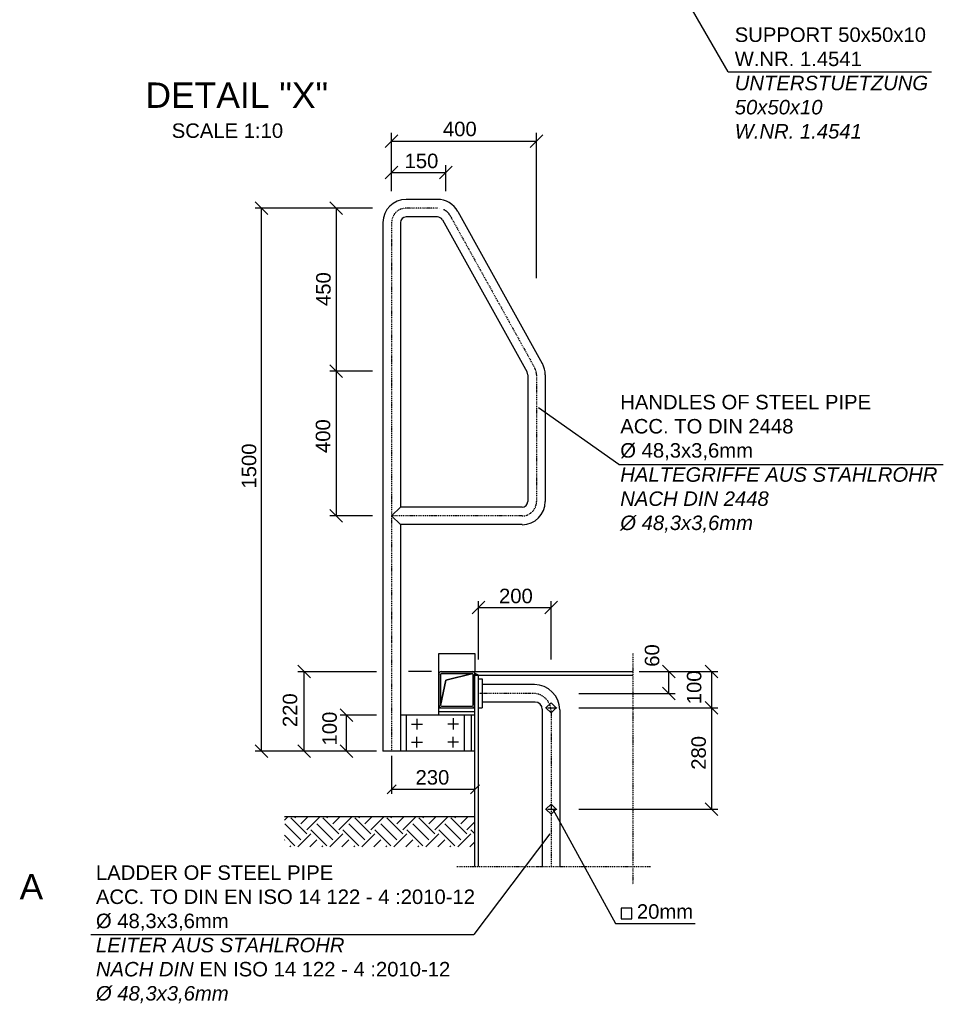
# Model space of a CAD drawing. Extents: x 214 to 10734, y 2453 to 10516.
# Tile 5 of 7: x 7171 to 9721, y 2470 to 5189. Entities that reach past the tile are written whole.
import ezdxf

# ---------------------------------------------------------------- set-up
doc = ezdxf.new("R2010")
doc.units = 0
doc.header["$MEASUREMENT"] = 0
doc.linetypes.add('DASHDOT', pattern=[1, 0.5, -0.25, 0, -0.25])
for name, color, linetype in [('2', 7, 'CONTINUOUS'), ('4', 7, 'CONTINUOUS'), ('6', 7, 'CONTINUOUS'), ('8', 7, 'CONTINUOUS'), ('Beschriftung', 7, 'CONTINUOUS')]:
    doc.layers.add(name, color=color, linetype=linetype)

msp = doc.modelspace()

# ---------------------------------------------------------------- hatches: boundary and pattern name
at = {"layer": '2', "linetype": 'Continuous'}
h = msp.add_hatch(dxfattribs=at)
h.set_pattern_fill('EARTH', scale=250, angle=45)
h.set_pattern_definition([(45, (-1228.374, -6770.6), (7e-15, 88.38835), [62.5, -62.5]), (45, (-1244.947, -6754.026), (7e-15, 88.38835), [62.5, -62.5]), (45, (-1261.52, -6737.453), (7e-15, 88.38835), [62.5, -62.5]), (135, (-1261.52, -6726.405), (-88.38835, 7e-15), [62.5, -62.5]), (135, (-1244.947, -6709.83), (-88.38835, 7e-15), [62.5, -62.5]), (135, (-1228.374, -6693.26), (-88.38835, 7e-15), [62.5, -62.5])])
h.paths.add_polyline_path([(8428, 2988.8), (7902.2, 2988.8), (7902.2, 2904.7), (8428, 2904.7)])

# ---------------------------------------------------------------- linework, layer by layer
at = {"layer": '2', "color": 7, "linetype": 'Continuous'}
for p, q in [((8324.4, 4693), (8238, 4693)), ((8380.5, 4660), (8614, 4239.6)), ((8173.8, 4628.8), (8173.8, 3168.8)), ((8222.1, 4628.8), (8222.1, 3843)), ((8324.4, 4644.7), (8238, 4644.7)), ((8338.3, 4636.5), (8571.8, 4216.1)), ((8573.8, 4208.4), (8573.8, 3858.8)), ((8622.1, 4208.4), (8622.1, 3858.8)), ((8222.1, 3843), (8198, 3818.8)), ((8558, 3843), (8222.1, 3843)), ((8198, 3818.8), (8222.1, 3794.7)), ((8558, 3794.7), (8222.1, 3794.7)), ((8222.1, 3794.7), (8222.1, 3168.8)), ((8328, 3438.8), (8428, 3438.8)), ((8328, 3268.8), (8328, 3438.8)), ((8428, 3438.8), (8428, 3388.8)), ((8332.5, 3388.8), (8863.5, 3388.8)), ((8333, 3381.3), (8333, 3296.3)), ((8333, 3296.3), (8333, 3381.3)), ((8333, 3381.3), (8333, 3296.3)), ((8335.5, 3383.8), (8420.5, 3383.8)), ((8420.5, 3383.8), (8335.5, 3383.8)), ((8335.5, 3383.8), (8420.5, 3383.8)), ((8421.7, 3383.5), (8348, 3365.1)), ((8423, 3381.3), (8423, 3296.3)), ((8423, 3296.3), (8423, 3381.3)), ((8428, 2850.7), (8428, 3384.3)), ((8428, 3378.8), (8863.5, 3378.8)), ((8438, 2850.7), (8438, 3378.8)), ((8348, 3365.1), (8333.3, 3295.2)), ((8438, 3368.8), (8448, 3368.8)), ((8448, 3368.8), (8448, 3288.8)), ((8592.1, 3353), (8448, 3353)), ((8332.5, 3298.3), (8333.5, 3298.3)), ((8335.5, 3293.8), (8420.5, 3293.8)), ((8335.5, 3293.8), (8420.5, 3293.8)), ((8593.8, 3304.7), (8448, 3304.7)), ((8638, 3302.9), (8623.8, 3288.8)), ((8652.1, 3288.8), (8638, 3302.9)), ((8428, 3268.8), (8222.1, 3268.8)), ((8238, 3268.8), (8238, 3168.8)), ((8328, 3288.8), (8428, 3288.8)), ((8328, 3278.8), (8428, 3278.8)), ((8335.5, 3288.8), (8428, 3288.8)), ((8398, 3268.8), (8398, 3168.8)), ((8418, 3268.8), (8418, 3168.8)), ((8438, 3288.8), (8448, 3288.8)), ((8613.8, 3284.7), (8613.8, 2850.7)), ((8623.8, 3288.8), (8638, 3274.7)), ((8638, 3274.7), (8652.1, 3288.8)), ((8662.1, 3283), (8662.1, 2850.7)), ((8253, 3243.8), (8283, 3243.8)), ((8268, 3258.8), (8268, 3228.8)), ((8383, 3243.8), (8353, 3243.8)), ((8368.2, 3260.4), (8368, 3228.8)), ((8253, 3193.8), (8283, 3193.8)), ((8268, 3178.8), (8268, 3208.8)), ((8383, 3193.8), (8353, 3193.8)), ((8368, 3178.8), (8368, 3208.8)), ((8428, 3168.8), (8173.8, 3168.8)), ((8638, 3022.9), (8623.8, 3008.8)), ((8652.1, 3008.8), (8638, 3022.9)), ((8623.8, 3008.8), (8638, 2994.7)), ((8638, 2994.7), (8652.1, 3008.8)), ((7902.2, 2988.8), (8428, 2988.8))]:
    msp.add_line(p, q, dxfattribs=at)
at = {"layer": '2', "color": 7, "linetype": 'DASHDOT', "ltscale": 5}
for p, q in [((8324.4, 4668.8), (8238, 4668.8)), ((8198, 4628.8), (8198, 3168.8)), ((8359.4, 4648.2), (8592.9, 4227.9)), ((8598, 4208.4), (8598, 3858.8)), ((8558, 3818.8), (8198, 3818.8)), ((8863.5, 3438.8), (8863.5, 2800.7)), ((8588, 3328.8), (8438, 3328.8)), ((8638, 3278.8), (8638, 2850.7)), ((8378, 2850.7), (8913.5, 2850.7))]:
    msp.add_line(p, q, dxfattribs=at)
at = {"layer": '2', "color": 7, "linetype": 'DASHDOT'}
for p, q in [((8621.6, 3288.8), (8655.2, 3288.8)), ((8621.6, 3008.8), (8655.2, 3008.8))]:
    msp.add_line(p, q, dxfattribs=at)
at = {"layer": '2', "color": 7, "linetype": 'Continuous'}
for points in [[(8421.7, 3383.5), (8335.5, 3383.8), (8333.9, 3382.9), (8333, 3381.3), (8333.3, 3295.2), (8348, 3365.1)], [(8438, 3378.8), (8428, 3378.8), (8428, 3381.3), (8427.9, 3382.8), (8427.5, 3384.2), (8426.9, 3385.3)]]:
    msp.add_lwpolyline(points, close=True, dxfattribs=at)
for centre, radius, start, end in [((8238, 4628.8), 64.2, 90, 180), ((8324.4, 4628.8), 64.2, 29.0546, 90), ((8238, 4628.8), 15.8, 90, 180), ((8324.4, 4628.8), 15.8, 29.0546, 90), ((8558, 4208.4), 15.8, 0, 29.0546), ((8558, 4208.4), 64.2, 0, 29.0546), ((8558, 3858.8), 15.8, 270, 0), ((8558, 3858.8), 64.2, 270, 0), ((8335.5, 3381.3), 7.5, 90, 180), ((8335.5, 3381.3), 2.5, 90, 180), ((8335.5, 3381.3), 2.5, 90, 180), ((8335.5, 3381.3), 2.5, 90, 180), ((8420.5, 3381.3), 7.5, 0, 90), ((8420.5, 3381.3), 2.5, 0, 90), ((8420.5, 3381.3), 2.5, 0, 90), ((8420.5, 3381.3), 2.5, 0, 90), ((8592.1, 3283), 70, 0, 90), ((8335.5, 3296.3), 7.5, 180, 270), ((8335.5, 3296.3), 7.5, 180, 270), ((8335.5, 3296.3), 2.5, 180, 270), ((8335.5, 3296.3), 2.5, 180, 270), ((8335.5, 3296.3), 2.5, 180, 270), ((8420.5, 3296.3), 7.5, 270, 0), ((8420.5, 3296.3), 2.5, 270, 0), ((8420.5, 3296.3), 2.5, 270, 0), ((8593.8, 3284.7), 20, 0, 90)]:
    msp.add_arc(centre, radius, start, end, dxfattribs=at)
at = {"layer": '2', "color": 7, "linetype": 'DASHDOT', "ltscale": 5}
for centre, radius, start, end in [((8238, 4628.8), 40, 90, 180), ((8558, 3858.8), 40, 270, 0), ((8588, 3278.8), 50, 0, 90)]:
    msp.add_arc(centre, radius, start, end, dxfattribs=at)
at = {"layer": '2', "color": 7, "linetype": 'DASHDOT', "ltscale": 50}
msp.add_arc((8324.4, 4628.8), 40, 29.0546, 90, dxfattribs=at)
at = {"layer": '2', "color": 7, "linetype": 'DASHDOT'}
msp.add_arc((8558, 4208.4), 40, 0, 29.0546, dxfattribs=at)
at = {"layer": '4', "color": 7, "linetype": 'Continuous'}
for p, q in [((8180.5, 4836.6), (8215.5, 4871.6)), ((8198, 4715.8), (8198, 4876.5)), ((8615.5, 4871.6), (8580.5, 4836.6)), ((8598, 4475.8), (8598, 4876.5)), ((8198, 4854.1), (8598, 4854.1)), ((8348, 4715.8), (8348, 4788)), ((8215.5, 4784.4), (8180.5, 4749.4)), ((8198, 4766.9), (8348, 4766.9)), ((8330.5, 4749.4), (8365.5, 4784.4)), ((7821.3, 4686.3), (7856.3, 4651.3)), ((8027.4, 4686.3), (8062.4, 4651.3)), ((8144.9, 4668.8), (7821.3, 4668.8)), ((7838.8, 3168.8), (7838.8, 4668.8)), ((8044.9, 4668.8), (8044.9, 4218.8)), ((8062.4, 4201.3), (8027.4, 4236.3)), ((8027.4, 4236.3), (8062.4, 4201.3)), ((8144.9, 4218.8), (8027.4, 4218.8)), ((8044.9, 4218.8), (8044.9, 3818.8)), ((8062.4, 3801.3), (8027.4, 3836.3)), ((8144.9, 3818.8), (8027.4, 3818.8)), ((8455.5, 3583.1), (8420.5, 3548.1)), ((8438, 3422.4), (8438, 3583.1)), ((8438, 3565.6), (8638, 3565.6)), ((8620.5, 3548.1), (8655.5, 3583.1)), ((8638, 3422.4), (8638, 3583.1)), ((7973.8, 3371.3), (7938.8, 3406.3)), ((8981, 3371.3), (8946, 3406.3)), ((9098.5, 3371.3), (9063.5, 3406.3)), ((7938.8, 3388.8), (8156.3, 3388.8)), ((7956.3, 3168.8), (7956.3, 3388.8)), ((8307.9, 3388.8), (8244.8, 3388.8)), ((8881, 3388.8), (9098.5, 3388.8)), ((8963.5, 3328.8), (8963.5, 3388.8)), ((9081, 3388.8), (9081, 3008.8)), ((8946, 3346.3), (8981, 3311.3)), ((8714.9, 3328.8), (8981, 3328.8)), ((9063.5, 3306.3), (9098.5, 3271.3)), ((9063.5, 3306.3), (9098.5, 3271.3)), ((8091.3, 3251.3), (8056.3, 3286.3)), ((8156.3, 3268.8), (8056.3, 3268.8)), ((8073.8, 3168.8), (8073.8, 3268.8)), ((8714.9, 3288.8), (9098.5, 3288.8)), ((7856.3, 3151.3), (7821.3, 3186.3)), ((7938.8, 3186.3), (7973.8, 3151.3)), ((8056.3, 3186.3), (8091.3, 3151.3)), ((8156.3, 3168.8), (7821.3, 3168.8)), ((8198, 3156.3), (8198, 3051.3)), ((8185.5, 3051.3), (8210.5, 3076.3)), ((8440.5, 3076.3), (8415.5, 3051.3)), ((8198, 3063.8), (8428, 3063.8)), ((9098.5, 2991.3), (9063.5, 3026.3)), ((8714.9, 3008.8), (9098.5, 3008.8))]:
    msp.add_line(p, q, dxfattribs=at)
at = {"layer": '6', "color": 7, "linetype": 'Continuous'}
for p, q in [((9126.7, 5045.7), (8756.7, 5689.5)), ((8824.9, 3960.8), (8603, 4116.9)), ((8824.9, 3960.8), (9721, 3960.8)), ((8643.2, 3009), (8816, 2693.4)), ((8634.8, 2941), (8425.1, 2662.6)), ((8860.7, 2735.2), (8831.3, 2735.2)), ((8831.3, 2735.2), (8831.3, 2705.8)), ((8860.7, 2705.8), (8860.7, 2735.2)), ((8816, 2693.4), (9035.7, 2693.4)), ((8831.3, 2705.8), (8860.7, 2705.8)), ((7367.5, 2662.6), (8425.1, 2662.6))]:
    msp.add_line(p, q, dxfattribs=at)
at = {"layer": '8', "color": 7, "linetype": 'Continuous'}
msp.add_line((9126.7, 5045.7), (9688.7, 5045.7), dxfattribs=at)

# ---------------------------------------------------------------- texts
at = {"layer": 'Beschriftung', "linetype": 'Continuous', "attachment_point": 1}
for s, insert, char_height, width in [('{\\fArial|b0|i0|c0|p34;SUPPORT 50x50x10\\PW.NR. 1.4541\\P\\fArial|b0|i1|c0|p34;UNTERSTUETZUNG 50x50x10\\PW.NR. 1.4541}', (9145.2, 5167.9), 40, 572.231), ('{\\fArial|b0|i0|c0|p34;DETAIL "X"}', (7518.4, 5015.9), 70, 1830.37), ('{\\fArial|b0|i0|c0|p34;SCALE 1:10}', (7590.9, 4902.9), 40, 737.122), ('{\\fArial|b0|i0|c0|p34;400}', (8339.6, 4907.6), 40, 737.122), ('{\\fArial|b0|i0|c0|p34;150}', (8233.7, 4819.4), 40, 737.122), ('{\\fArial|b0|i0|c0|p34;HANDLES OF STEEL PIPE\\PACC. TO DIN 2448\\P%%C 48,3x3,6mm\\P\\fArial|b0|i1|c0|p34;HALTEGRIFFE AUS STAHLROHR\\PNACH DIN 2448\\P%%C 48,3x3,6mm}', (8829.2, 4153.2), 40, 898.474), ('{\\fArial|b0|i0|c0|p34;200}', (8494.5, 3617.8), 40, 737.122), ('{\\fArial|b0|i0|c0|p34;230}', (8264, 3116.8), 40, 737.122), ('{\\fArial|b0|i0|c0|p34;A}', (7170.8, 2829.5), 70, 220.758), ('{\\fArial|b0|i0|c0|p34;LADDER OF STEEL PIPE\\PACC. TO DIN EN ISO 14 122 - 4 :2010-12\\P%%C 48,3x3,6mm\\P\\fArial|b0|i1|c0|p34;LEITER AUS STAHLROHR\\PNACH DIN \\fArial|b0|i0|c0|p34;EN ISO 14 122 - 4 :2010-12\\fArial|b0|i1|c0|p34;\\P%%C 48,3x3,6mm}', (7381.6, 2853.7), 40, 1190.087), ('{\\fArial|b0|i0|c0|p34;20mm}', (8875.1, 2746.3), 40, 737.122)]:
    msp.add_mtext(s, dxfattribs=dict(at, insert=insert, char_height=char_height, width=width))
at = {"layer": 'Beschriftung', "linetype": 'Continuous', "char_height": 40, "width": 88.482, "attachment_point": 1, "rotation": 90}
for s, insert in [('{\\fArial|b0|i0|c0|p34;450}', (7989.6, 4398.7)), ('{\\fArial|b0|i0|c0|p34;400}', (7988.4, 3992.6)), ('{\\fArial|b0|i0|c0|p34;1500}', (7784.2, 3894.5)), ('{\\fArial|b0|i0|c0|p34;60}', (8896.9, 3402.2)), ('{\\fArial|b0|i0|c0|p34;100}', (9013, 3298.8)), ('{\\fArial|b0|i0|c0|p34;220}', (7897.3, 3235.6)), ('{\\fArial|b0|i0|c0|p34;100}', (8006.6, 3184.9)), ('{\\fArial|b0|i0|c0|p34;280}', (9025.4, 3117.8))]:
    msp.add_mtext(s, dxfattribs=dict(at, insert=insert))

doc.saveas('drawing.dxf')
